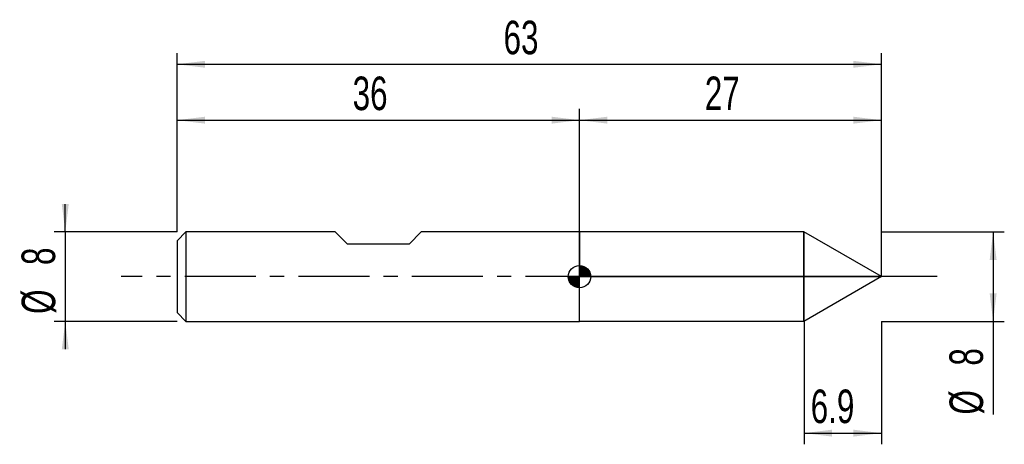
# Model space of a CAD drawing. Extents: x -14.1 to 74, y -15 to 23.
import ezdxf
from ezdxf.enums import TextEntityAlignment as Align

# ---------------------------------------------------------------- set-up
doc = ezdxf.new("R2010")
doc.units = 0
doc.linetypes.add('CENTER', pattern=[10.16, 6.35, -1.27, 1.27, -1.27])
doc.layers.get('0').update_dxf_attribs({"linetype": 'CONTINUOUS'})
for name, color, linetype in [('1', 4, 'CONTINUOUS'), ('2', 7, 'CONTINUOUS'), ('4', 2, 'CENTER'), ('CUT', 1, 'CONTINUOUS'), ('NOCUT', 7, 'CONTINUOUS'), ('SK1', 4, 'CONTINUOUS'), ('SK2', 7, 'CONTINUOUS'), ('SK4', 2, 'CENTER')]:
    doc.layers.add(name, color=color, linetype=linetype)
doc.dimstyles.new('SLDDIMSTYLE0', dxfattribs={"dimtxt": 3, "dimasz": 2.5, "dimexe": 0, "dimexo": 0.0625, "dimgap": 0.75, "dimtad": 1, "dimrnd": 1e-09, "dimzin": 12, "dimsah": 1, "dimcen": 0.09, "dimazin": 3, "dimtfac": 1, "dimtofl": 0, "dimtmove": 0, "dimatfit": 3})
doc.dimstyles.new('SLDDIMSTYLE1', dxfattribs={"dimtxt": 3, "dimasz": 2.5, "dimexe": 0, "dimexo": 0.0625, "dimgap": 0.75, "dimtad": 1, "dimrnd": 1e-09, "dimzin": 12, "dimsah": 1, "dimcen": 0.09, "dimazin": 3, "dimtfac": 1, "dimtmove": 0, "dimatfit": 3})

# ---------------------------------------------------------------- blocks, each defined once
blk = doc.blocks.new('_D')
at = {"layer": '2'}
for p, q in [((56.1, -4), (56.1, -15)), ((63, -4), (63, -15)), ((56.1, -14), (63, -14))]:
    blk.add_line(p, q, dxfattribs=at)
for points in [[(56.1, -14), (58.6, -14.31), (58.6, -13.69)], [(63, -14), (60.5, -13.69), (60.5, -14.31)]]:
    blk.add_solid(points, dxfattribs=at)
at = {"layer": '2', "width": 0.7}
blk.add_text('6.9', height=3, dxfattribs=at).set_placement((56.685, -14), align=Align.BOTTOM_LEFT)
blk = doc.blocks.new('_D_1')
at = {"layer": '2'}
for p, q in [((63, 4), (74, 4)), ((73, 4), (73, -4)), ((63, -4), (74, -4)), ((73, -4), (73, -12.333))]:
    blk.add_line(p, q, dxfattribs=at)
for points in [[(73, 4), (72.69, 1.5), (73.31, 1.5)], [(73, -4), (73.31, -1.5), (72.69, -1.5)]]:
    blk.add_solid(points, dxfattribs=at)
at = {"layer": '2', "width": 0.7}
for s, p in [('8', (72.992, -7.959)), ('%%c', (73, -12.333))]:
    blk.add_text(s, height=3, rotation=90, dxfattribs=at).set_placement(p, align=Align.BOTTOM_LEFT)
blk = doc.blocks.new('_D_2')
at = {"layer": 'SK2'}
for p, q in [((0, 4), (0, 20)), ((63, 4), (63, 20)), ((0, 19), (63, 19))]:
    blk.add_line(p, q, dxfattribs=at)
for points in [[(0, 19), (2.5, 18.69), (2.5, 19.31)], [(63, 19), (60.5, 19.31), (60.5, 18.69)]]:
    blk.add_solid(points, dxfattribs=at)
at = {"layer": 'SK2', "width": 0.7}
blk.add_text('63', height=3, dxfattribs=at).set_placement((29.208, 19), align=Align.BOTTOM_LEFT)
blk = doc.blocks.new('_D_3')
at = {"layer": 'SK2'}
for p, q in [((0, 4), (0, 15)), ((36, 4), (36, 15)), ((0, 14), (36, 14))]:
    blk.add_line(p, q, dxfattribs=at)
for points in [[(0, 14), (2.5, 13.69), (2.5, 14.31)], [(36, 14), (33.5, 14.31), (33.5, 13.69)]]:
    blk.add_solid(points, dxfattribs=at)
at = {"layer": 'SK2', "width": 0.7}
blk.add_text('36', height=3, dxfattribs=at).set_placement((15.708, 14), align=Align.BOTTOM_LEFT)
blk = doc.blocks.new('_D_4')
at = {"layer": 'SK2'}
for p, q in [((36, 0), (36, 15)), ((63, 0), (63, 15)), ((36, 14), (63, 14))]:
    blk.add_line(p, q, dxfattribs=at)
for points in [[(36, 14), (38.5, 13.69), (38.5, 14.31)], [(63, 14), (60.5, 14.31), (60.5, 13.69)]]:
    blk.add_solid(points, dxfattribs=at)
at = {"layer": 'SK2', "width": 0.7}
blk.add_text('27', height=3, dxfattribs=at).set_placement((47.208, 14), align=Align.BOTTOM_LEFT)
blk = doc.blocks.new('_D_5')
at = {"layer": 'SK2'}
for p, q in [((-10, 4), (-10, 6.5)), ((0, 4), (-11, 4)), ((-10, 4), (-10, -4)), ((0, -4), (-11, -4)), ((-10, -4), (-10, -6.5))]:
    blk.add_line(p, q, dxfattribs=at)
for points in [[(-10, 4), (-9.69, 6.5), (-10.31, 6.5)], [(-10, -4), (-10.31, -6.5), (-9.69, -6.5)]]:
    blk.add_solid(points, dxfattribs=at)
at = {"layer": 'SK2', "width": 0.7}
for s, p in [('8', (-10.008, 1.041)), ('%%c', (-10, -3.333))]:
    blk.add_text(s, height=3, rotation=90, dxfattribs=at).set_placement(p, align=Align.BOTTOM_LEFT)
blk = doc.blocks.new('*U8')
at = {"color": 0, "linetype": 'CONTINUOUS'}
for points in [[(0, 0), (0, 1), (0.195, 0)], [(0.195, 0), (0, 1), (0.195, 0.981)], [(0.195, 0), (0.195, 0.981), (0.383, 0)], [(0.383, 0), (0.195, 0.981), (0.383, 0.924)], [(0.383, 0), (0.383, 0.924), (0.556, 0)], [(0.556, 0), (0.383, 0.924), (0.556, 0.831)], [(0.556, 0), (0.556, 0.831), (0.707, 0)], [(0.707, 0), (0.556, 0.831), (0.707, 0.707)], [(0.707, 0), (0.707, 0.707), (0.831, 0)], [(0.831, 0), (0.707, 0.707), (0.831, 0.556)], [(0.831, 0), (0.831, 0.556), (0.924, 0)], [(0.924, 0), (0.831, 0.556), (0.924, 0.383)], [(0.924, 0), (0.924, 0.383), (0.981, 0)], [(0.981, 0), (0.924, 0.383), (0.981, 0.195)], [(0.981, 0), (0.981, 0.195), (1, 0)]]:
    blk.add_solid(points, dxfattribs=at)
blk = doc.blocks.new('*U9')
at = {"color": 0, "linetype": 'CONTINUOUS'}
for points in [[(-0.985, -0.174), (-1, 0), (-0.985, 0)], [(-0.985, -0.174), (-0.985, 0), (-0.94, -0.342)], [(-0.94, -0.342), (-0.985, 0), (-0.94, 0)], [(-0.94, -0.342), (-0.94, 0), (-0.866, -0.5)], [(-0.866, -0.5), (-0.94, 0), (-0.866, 0)], [(-0.866, -0.5), (-0.866, 0), (-0.766, -0.643)], [(-0.766, -0.643), (-0.866, 0), (-0.766, 0)], [(-0.766, -0.643), (-0.766, 0), (-0.643, -0.766)], [(-0.643, -0.766), (-0.766, 0), (-0.643, 0)], [(-0.643, -0.766), (-0.643, 0), (-0.5, -0.866)], [(-0.5, -0.866), (-0.643, 0), (-0.5, 0)], [(-0.5, -0.866), (-0.5, 0), (-0.342, -0.94)], [(-0.342, -0.94), (-0.5, 0), (-0.342, 0)], [(-0.342, -0.94), (-0.342, 0), (-0.174, -0.985)], [(-0.174, -0.985), (-0.342, 0), (-0.174, 0)], [(-0.174, -0.985), (-0.174, 0), (0, -1)], [(0, -1), (-0.174, 0), (0, 0)]]:
    blk.add_solid(points, dxfattribs=at)
blk = doc.blocks.new('SW_DOWELSYMBOL_0')
at = {"layer": 'SK1', "color": 0}
blk.add_circle((0, 0), 1, dxfattribs=at)
at = {"color": 0, "linetype": 'CONTINUOUS'}
for name in ['*U8', '*U9']:
    blk.add_blockref(name, (0, 0), dxfattribs=at)

msp = doc.modelspace()

# ---------------------------------------------------------------- linework, layer by layer
at = {"layer": '1'}
for p, q in [((56.072, 4), (36, 4)), ((36, 4), (36, 0)), ((63, 0), (56.072, 4)), ((56.072, 4), (56.072, 0)), ((56.072, 0), (56.072, 4)), ((36, -4), (36, 0)), ((63, 0), (56.072, -4)), ((56.072, -4), (56.072, 0)), ((56.072, 0), (56.072, -4)), ((56.072, -4), (36, -4))]:
    msp.add_line(p, q, dxfattribs=at)
at = {"layer": '4'}
msp.add_line((63, 0), (36, 0), dxfattribs=at)
at = {"layer": 'CUT'}
for p, q in [((63, 0), (56.072, 4)), ((56.072, 4), (56.072, 0)), ((56.072, 0), (63, 0))]:
    msp.add_line(p, q, dxfattribs=at)
at = {"layer": 'NOCUT'}
for p, q in [((56.072, 4), (36, 4)), ((36, 4), (36, 0)), ((56.072, 0), (56.072, 4)), ((36, 0), (56.072, 0))]:
    msp.add_line(p, q, dxfattribs=at)
at = {"layer": 'SK1'}
for p, q in [((0.8, 4), (0, 3.2)), ((14.15, 4), (0.8, 4)), ((0.8, 4), (0.8, -4)), ((15.25, 2.9), (14.15, 4)), ((21.85, 4), (20.75, 2.9)), ((36, 4), (21.85, 4)), ((0, 3.2), (0, 0)), ((20.75, 2.9), (15.25, 2.9)), ((0, 0), (0, -3.2)), ((0, -3.2), (0.8, -4)), ((0.8, -4), (36, -4))]:
    msp.add_line(p, q, dxfattribs=at)
msp.add_circle((36, 0), 1, dxfattribs=at)
at = {"layer": 'SK4'}
msp.add_line((68, 0), (-5, 0), dxfattribs=at)

# ---------------------------------------------------------------- block references
at = {"layer": 'SK1'}
msp.add_blockref('SW_DOWELSYMBOL_0', (36, 0), dxfattribs=at)

# ---------------------------------------------------------------- texts
at = {"layer": 'SK2', "width": 0.7}
msp.add_text('AP1', height=0.05, dxfattribs=at).set_placement((36, -0.018), align=Align.BOTTOM_LEFT)

# ---------------------------------------------------------------- dimensions: what is measured, and where the dimension line sits
at = {"layer": '2'}
dim = msp.add_linear_dim(base=(73, -4), p1=(63, 4), p2=(63, -4), angle=90, text='%%c<>', dimstyle='SLDDIMSTYLE0', dxfattribs=at)
dim.commit()
dim.dimension.update_dxf_attribs({"geometry": '_D_1', "text_midpoint": (73, -9), "dimtype": 160})
dim = msp.add_linear_dim(base=(63, -14), p1=(56.1, -4), p2=(63, -4), dimstyle='SLDDIMSTYLE0', dxfattribs=at)
dim.commit()
dim.dimension.update_dxf_attribs({"geometry": '_D', "text_midpoint": (59.55, -14), "dimtype": 160})
at = {"layer": 'SK2'}
for base, p1, p2, picture, middle in [((63, 19), (0, 4), (63, 4), '_D_2', (31.5, 19)), ((36, 14), (0, 4), (36, 4), '_D_3', (18, 14)), ((63, 14), (36, 0), (63, 0), '_D_4', (49.5, 14))]:
    dim = msp.add_linear_dim(base=base, p1=p1, p2=p2, dimstyle='SLDDIMSTYLE0', dxfattribs=at)
    dim.commit()
    dim.dimension.update_dxf_attribs({"geometry": picture, "text_midpoint": middle, "dimtype": 160})
dim = msp.add_linear_dim(base=(-10, -4), p1=(0, 4), p2=(0, -4), angle=90, text='%%c<>', dimstyle='SLDDIMSTYLE1', dxfattribs=at)
dim.commit()
dim.dimension.update_dxf_attribs({"geometry": '_D_5', "text_midpoint": (-10, 0), "dimtype": 160})

doc.saveas('drawing.dxf')
